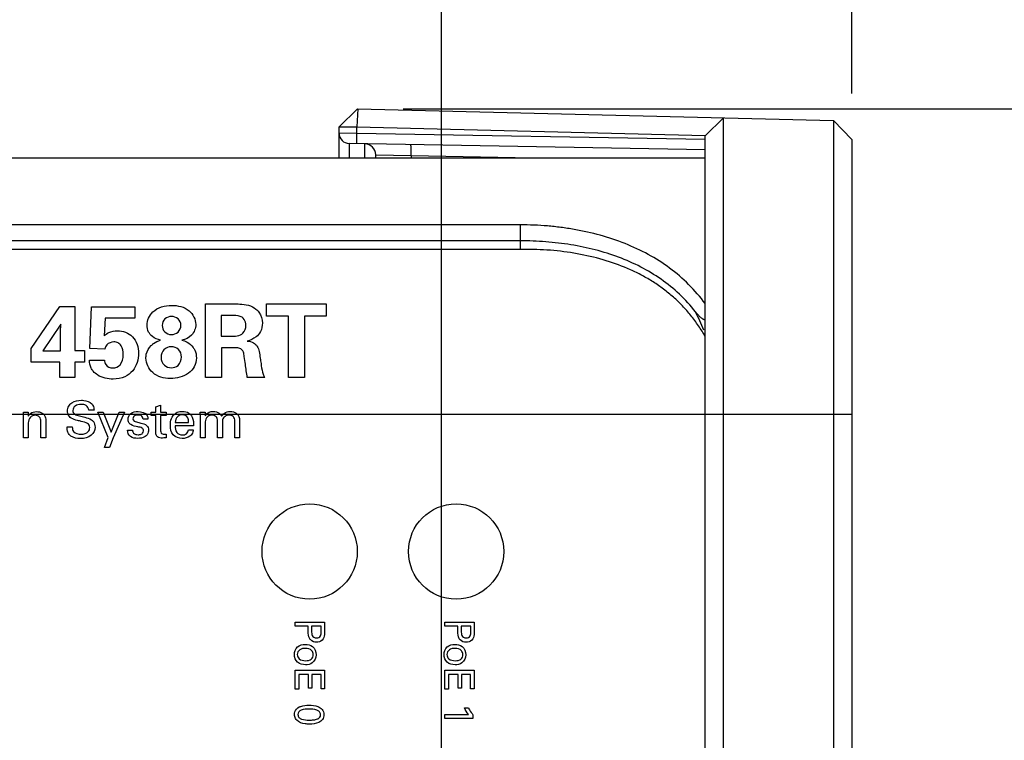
# Model space of a CAD drawing. Header units: inches. Extents: x 0 to 34, y 0 to 22.
# Tile 56 of 65: x 19.3 to 20.7, y 16.4 to 17.4. Entities that reach past the tile are written whole.
import ezdxf

# ---------------------------------------------------------------- set-up
doc = ezdxf.new("R2010")
doc.units = ezdxf.units.IN
doc.header["$LTSCALE"] = 1.87
doc.header["$MEASUREMENT"] = 0
doc.layers.get('0').update_dxf_attribs({"linetype": 'CONTINUOUS'})
doc.layers.add('02___PRT_ALL_AXES', color=7, linetype='CONTINUOUS')
doc.layers.add('DIMENSIONS', color=7, linetype='CONTINUOUS')
doc.styles.get("Standard").update_dxf_attribs({"font": 'txt', "width": 0.8})
doc.dimstyles.new('DIMSTYLE_1', dxfattribs={"dimtxt": 0.125, "dimasz": 0.18, "dimexe": 0.125, "dimexo": 0.0625, "dimgap": 0.0625, "dimtad": 0, "dimtih": 1, "dimtoh": 1, "dimdec": 3, "dimzin": 4, "dimdsep": 46, "dimtxsty": 'STANDARD', "dimblk": '_FILLED', "dimblk1": '_FILLED', "dimblk2": '_FILLED', "dimcen": 0.09, "dimadec": 0, "dimazin": 0, "dimtp": 0.001, "dimtm": 0.001, "dimtfac": 1, "dimtdec": 3, "dimtofl": 0, "dimtmove": 0, "dimatfit": 3, "dimldrblk": '_FILLED', "dimfxl": 1, "dimtolj": 1, "dimtzin": 4, "dimarcsym": 0})

# ---------------------------------------------------------------- blocks, each defined once
blk = doc.blocks.new('_FILLED')
at = {"color": 0, "linetype": 'BYBLOCK'}
blk.add_solid([(0, 0), (-1, 0.1736), (-1, -0.1736)], dxfattribs=at)
blk = doc.blocks.new('*D12')
at = {"layer": 'DIMENSIONS', "color": 2, "linetype": 'CONTINUOUS'}
for p, q in [((19.8343, 17.2541), (21.3218, 17.2541)), ((21.1968, 17.2541), (21.1968, 16.7271)), ((21.1968, 15.9501), (21.1968, 16.4771)), ((20.1791, 15.9501), (21.3218, 15.9501))]:
    blk.add_line(p, q, dxfattribs=at)
at = {"layer": 'DIMENSIONS', "color": 2, "linetype": 'CONTINUOUS', "xscale": 0.18, "yscale": 0.18, "zscale": 0.18}
for p, rotation in [((21.1968, 17.2541), 90), ((21.1968, 15.9501), 270)]:
    blk.add_blockref('_FILLED', p, dxfattribs=dict(at, rotation=rotation))
at = {"layer": 'DIMENSIONS', "color": 2, "linetype": 'CONTINUOUS', "insert": (21.1968, 16.6646), "char_height": 0.125, "width": 1.325, "attachment_point": 2, "line_spacing_factor": 0.9}
blk.add_mtext('1.304{\\Ftxt.shx;\\W1.000000;\\H0.125000; }[33.12]', dxfattribs=at)
blk = doc.blocks.new('*D26')
at = {"layer": 'DIMENSIONS', "color": 2, "linetype": 'CONTINUOUS'}
for p, q in [((18.8504, 16.3661), (18.8504, 18.8126)), ((19.8866, 16.3586), (19.8866, 18.8126)), ((18.8504, 18.6876), (18.4843, 18.6876)), ((19.8866, 18.6876), (20.2466, 18.6876))]:
    blk.add_line(p, q, dxfattribs=at)
at = {"layer": 'DIMENSIONS', "color": 2, "linetype": 'CONTINUOUS', "xscale": 0.18, "yscale": 0.18, "zscale": 0.18}
blk.add_blockref('_FILLED', (18.8504, 18.6876), dxfattribs=at)
at = {"layer": 'DIMENSIONS', "color": 2, "linetype": 'CONTINUOUS', "xscale": 0.18, "yscale": 0.18, "zscale": 0.18, "rotation": 180}
blk.add_blockref('_FILLED', (19.8866, 18.6876), dxfattribs=at)
at = {"layer": 'DIMENSIONS', "color": 2, "linetype": 'CONTINUOUS', "insert": (18.4218, 18.7501), "char_height": 0.125, "width": 1.325, "attachment_point": 3, "line_spacing_factor": 0.9}
blk.add_mtext('1.036{\\Ftxt.shx;\\W1.000000;\\H0.125000; }[26.32]', dxfattribs=at)
blk = doc.blocks.new('*D27')
at = {"layer": 'DIMENSIONS', "color": 2, "linetype": 'CONTINUOUS'}
for p, q in [((19.8866, 16.3586), (19.8866, 18.0626)), ((20.4468, 17.2751), (20.4468, 18.0626)), ((19.8866, 17.9376), (19.5266, 17.9376)), ((20.4468, 17.9376), (20.8313, 17.9376))]:
    blk.add_line(p, q, dxfattribs=at)
at = {"layer": 'DIMENSIONS', "color": 2, "linetype": 'CONTINUOUS', "xscale": 0.18, "yscale": 0.18, "zscale": 0.18}
blk.add_blockref('_FILLED', (19.8866, 17.9376), dxfattribs=at)
at = {"layer": 'DIMENSIONS', "color": 2, "linetype": 'CONTINUOUS', "xscale": 0.18, "yscale": 0.18, "zscale": 0.18, "rotation": 180}
blk.add_blockref('_FILLED', (20.4468, 17.9376), dxfattribs=at)
at = {"layer": 'DIMENSIONS', "color": 2, "linetype": 'CONTINUOUS', "insert": (20.8938, 18.0001), "char_height": 0.125, "width": 1.225, "attachment_point": 1, "line_spacing_factor": 0.9}
blk.add_mtext('.560{\\Ftxt.shx;\\W1.000000;\\H0.125000; }[14.23]', dxfattribs=at)

msp = doc.modelspace()

# ---------------------------------------------------------------- linework, layer by layer
at = {"color": 7, "linetype": 'CONTINUOUS'}
for p, q in [((19.7718, 17.2541), (19.7468, 17.2297)), ((19.7723, 17.2541), (19.7709, 17.2297)), ((19.7718, 17.2541), (20.4218, 17.2382)), ((20.2468, 17.2175), (20.2718, 17.2419)), ((20.2718, 12.1333), (20.2718, 17.2419)), ((20.4218, 17.2382), (20.4218, 12.137)), ((20.4468, 17.2126), (20.4218, 17.2382)), ((19.7468, 17.1876), (19.7468, 17.2297)), ((19.7468, 17.2297), (19.7709, 17.2297)), ((19.7709, 17.2208), (19.7468, 17.221)), ((19.7709, 17.2208), (19.7709, 17.2297)), ((19.7709, 17.2297), (20.2468, 17.2181)), ((20.2468, 17.2125), (19.7709, 17.2208)), ((20.2468, 12.1577), (20.2468, 17.2175)), ((20.4468, 17.2126), (20.4468, 12.1626)), ((19.7605, 17.207), (19.7605, 17.1876)), ((20.2465, 17.1985), (19.7605, 17.207)), ((19.782, 17.1876), (19.782, 17.2066)), ((18.2468, 17.1876), (20.2468, 17.1876)), ((19.7968, 17.1876), (19.7968, 17.1916)), ((19.7968, 17.1916), (19.845, 17.1905)), ((19.845, 17.1905), (19.845, 17.1876)), ((19.845, 17.1905), (20.0107, 17.1876)), ((19.9943, 17.0959), (18.4993, 17.0959)), ((19.9943, 17.0625), (19.9943, 17.0959)), ((19.9943, 17.0743), (18.4993, 17.0743)), ((20.0028, 17.0625), (18.4908, 17.0625)), ((18.0468, 16.8376), (20.4468, 16.8376))]:
    msp.add_line(p, q, dxfattribs=at)
at = {"color": 40, "linetype": 'CONTINUOUS'}
for p, q in [((19.3265, 16.9274), (19.3654, 16.9845)), ((19.3654, 16.9845), (19.3861, 16.9845)), ((19.3861, 16.9845), (19.386, 16.9247)), ((19.4067, 16.927), (19.4089, 16.9843)), ((19.4089, 16.9843), (19.4677, 16.9843)), ((19.4677, 16.9843), (19.4677, 16.9685)), ((19.5644, 16.8876), (19.5644, 16.988)), ((19.5644, 16.988), (19.6029, 16.988)), ((19.6478, 16.9713), (19.6478, 16.988)), ((19.6478, 16.988), (19.7293, 16.988)), ((19.7293, 16.988), (19.7293, 16.9713)), ((19.4272, 16.9685), (19.426, 16.9445)), ((19.4677, 16.9685), (19.4272, 16.9685)), ((19.5856, 16.9721), (19.5856, 16.9441)), ((19.6001, 16.9721), (19.5856, 16.9721)), ((19.6777, 16.9713), (19.6478, 16.9713)), ((19.6777, 16.8876), (19.6777, 16.9713)), ((19.6994, 16.9713), (19.6994, 16.8876)), ((19.7293, 16.9713), (19.6994, 16.9713)), ((19.3668, 16.9605), (19.3421, 16.9242)), ((19.3665, 16.9498), (19.3668, 16.9605)), ((19.3665, 16.9242), (19.3665, 16.9498)), ((19.5856, 16.9441), (19.603, 16.9441)), ((19.3265, 16.9087), (19.3265, 16.9274)), ((19.4268, 16.9265), (19.4067, 16.927)), ((19.5863, 16.9281), (19.5863, 16.8876)), ((19.6052, 16.9281), (19.5863, 16.9281)), ((19.3421, 16.9242), (19.3665, 16.9242)), ((19.386, 16.9247), (19.3992, 16.9247)), ((19.3992, 16.9247), (19.3992, 16.9087)), ((19.4058, 16.9115), (19.4264, 16.9115)), ((19.3654, 16.9087), (19.3265, 16.9087)), ((19.3654, 16.8876), (19.3654, 16.9087)), ((19.386, 16.9087), (19.386, 16.8876)), ((19.3992, 16.9087), (19.386, 16.9087)), ((19.386, 16.8876), (19.3654, 16.8876)), ((19.5863, 16.8876), (19.5644, 16.8876)), ((19.6453, 16.8876), (19.6215, 16.8876)), ((19.6994, 16.8876), (19.6777, 16.8876)), ((19.4966, 16.8478), (19.5031, 16.8499)), ((19.4966, 16.8405), (19.4966, 16.8478)), ((19.5031, 16.8499), (19.5031, 16.8405)), ((19.3159, 16.8363), (19.3159, 16.8404)), ((19.3159, 16.8404), (19.3224, 16.8404)), ((19.3159, 16.8055), (19.3159, 16.8363)), ((19.3224, 16.8404), (19.3225, 16.8347)), ((19.4122, 16.8432), (19.405, 16.8432)), ((19.4317, 16.8056), (19.4172, 16.8404)), ((19.4172, 16.8404), (19.4245, 16.8404)), ((19.4245, 16.8404), (19.4354, 16.8128)), ((19.4354, 16.8128), (19.4466, 16.8404)), ((19.4536, 16.8404), (19.4382, 16.8053)), ((19.4466, 16.8404), (19.4536, 16.8404)), ((19.4904, 16.8357), (19.4904, 16.8405)), ((19.4904, 16.8405), (19.4966, 16.8405)), ((19.4966, 16.8357), (19.4904, 16.8357)), ((19.4966, 16.8124), (19.4966, 16.8357)), ((19.5031, 16.8405), (19.5109, 16.8405)), ((19.5031, 16.8357), (19.5031, 16.8148)), ((19.5109, 16.8357), (19.5031, 16.8357)), ((19.5109, 16.8405), (19.5109, 16.8357)), ((19.5575, 16.8357), (19.5573, 16.8404)), ((19.5573, 16.8404), (19.564, 16.8404)), ((19.5575, 16.8055), (19.5575, 16.8357)), ((19.564, 16.8404), (19.564, 16.8353)), ((19.3225, 16.8256), (19.3225, 16.8055)), ((19.3396, 16.8055), (19.3396, 16.8277)), ((19.3463, 16.8292), (19.3463, 16.8055)), ((19.3753, 16.8201), (19.3825, 16.8201)), ((19.4857, 16.8307), (19.4791, 16.8307)), ((19.548, 16.8217), (19.5229, 16.8217)), ((19.5232, 16.8263), (19.5413, 16.8263)), ((19.5641, 16.8253), (19.5641, 16.8055)), ((19.5809, 16.8055), (19.5809, 16.8286)), ((19.5875, 16.825), (19.5875, 16.8055)), ((19.6043, 16.8055), (19.6043, 16.8279)), ((19.6109, 16.8289), (19.6109, 16.8055)), ((19.3225, 16.8055), (19.3159, 16.8055)), ((19.3463, 16.8055), (19.3396, 16.8055)), ((19.4264, 16.7923), (19.4317, 16.8056)), ((19.4382, 16.8053), (19.4331, 16.7923)), ((19.4579, 16.8158), (19.4648, 16.8158)), ((19.5078, 16.8101), (19.5109, 16.8105)), ((19.5109, 16.8105), (19.5109, 16.8054)), ((19.5411, 16.8164), (19.5476, 16.8164)), ((19.5641, 16.8055), (19.5575, 16.8055)), ((19.5875, 16.8055), (19.5809, 16.8055)), ((19.6109, 16.8055), (19.6043, 16.8055)), ((19.4331, 16.7923), (19.4264, 16.7923)), ((19.6868, 16.548), (19.6868, 16.5535)), ((19.6868, 16.5535), (19.7269, 16.5535)), ((19.7269, 16.5535), (19.7269, 16.5401)), ((19.8911, 16.548), (19.8911, 16.5535)), ((19.8911, 16.5535), (19.9312, 16.5535)), ((19.9312, 16.5535), (19.9312, 16.5401)), ((19.7046, 16.548), (19.6868, 16.548)), ((19.7046, 16.5415), (19.7046, 16.548)), ((19.7093, 16.548), (19.7093, 16.5414)), ((19.7224, 16.548), (19.7093, 16.548)), ((19.7224, 16.5402), (19.7224, 16.548)), ((19.9089, 16.548), (19.8911, 16.548)), ((19.9089, 16.5415), (19.9089, 16.548)), ((19.9136, 16.548), (19.9136, 16.5414)), ((19.9267, 16.548), (19.9136, 16.548)), ((19.9267, 16.5402), (19.9267, 16.548)), ((19.6868, 16.4624), (19.6868, 16.488)), ((19.6868, 16.488), (19.7269, 16.488)), ((19.6917, 16.4824), (19.6917, 16.4624)), ((19.705, 16.4824), (19.6917, 16.4824)), ((19.705, 16.4638), (19.705, 16.4824)), ((19.7096, 16.4824), (19.7096, 16.4638)), ((19.7221, 16.4824), (19.7096, 16.4824)), ((19.7221, 16.4628), (19.7221, 16.4824)), ((19.7269, 16.488), (19.7269, 16.4628)), ((19.8911, 16.4624), (19.8911, 16.488)), ((19.8911, 16.488), (19.9312, 16.488)), ((19.896, 16.4824), (19.896, 16.4624)), ((19.9093, 16.4824), (19.896, 16.4824)), ((19.9093, 16.4638), (19.9093, 16.4824)), ((19.9139, 16.4824), (19.9139, 16.4638)), ((19.9264, 16.4824), (19.9139, 16.4824)), ((19.9264, 16.4628), (19.9264, 16.4824)), ((19.9312, 16.488), (19.9312, 16.4628)), ((19.6917, 16.4624), (19.6868, 16.4624)), ((19.7096, 16.4638), (19.705, 16.4638)), ((19.7269, 16.4628), (19.7221, 16.4628)), ((19.896, 16.4624), (19.8911, 16.4624)), ((19.9139, 16.4638), (19.9093, 16.4638)), ((19.9312, 16.4628), (19.9264, 16.4628)), ((19.8911, 16.4224), (19.8911, 16.4278)), ((19.8911, 16.4278), (19.9234, 16.4278)), ((19.9179, 16.4367), (19.9234, 16.4367)), ((19.9295, 16.4224), (19.8911, 16.4224)), ((19.9295, 16.4274), (19.9295, 16.4224))]:
    msp.add_line(p, q, dxfattribs=at)
at = {"color": 7, "linetype": 'CONTINUOUS'}
for centre, radius, start, end in [((19.7608, 17.221), 0.014, 180, 269), ((19.7818, 17.1916), 0.015, 0.0002, 89.0137), ((19.7482, 16.743), 0.5388, 22.8746, 25.7813)]:
    msp.add_arc(centre, radius, start, end, dxfattribs=at)
for points, knots in [([(19.7711, 17.2068), (19.7711, 17.2068), (19.7711, 17.2068), (19.7711, 17.2069), (19.771, 17.2071), (19.771, 17.2074), (19.771, 17.2079), (19.7709, 17.2085), (19.7709, 17.2092), (19.7709, 17.21), (19.7708, 17.2113), (19.7708, 17.2131), (19.7708, 17.2155), (19.7708, 17.2181), (19.7709, 17.2199), (19.7709, 17.2208)], [0, 0, 0, 0, 0.00209, 0.006123, 0.020996, 0.045051, 0.078109, 0.119938, 0.170271, 0.228626, 0.29438, 0.445583, 0.618685, 0.80638, 1, 1, 1, 1]), ([(19.845, 17.1905), (19.845, 17.1915), (19.8451, 17.1934), (19.8451, 17.1962), (19.8451, 17.1987), (19.8451, 17.2007), (19.845, 17.2021), (19.845, 17.2029), (19.845, 17.2037), (19.8449, 17.2043), (19.8449, 17.2048), (19.8449, 17.2052), (19.8448, 17.2054), (19.8448, 17.2055), (19.8448, 17.2055), (19.8448, 17.2055)], [0, 0, 0, 0, 0.19362, 0.381315, 0.554417, 0.70562, 0.771374, 0.829729, 0.880062, 0.921891, 0.954949, 0.979004, 0.993877, 0.99791, 1, 1, 1, 1]), ([(20.2467, 16.9885), (20.2398, 16.9977), (20.2247, 17.0152), (20.1985, 17.0376), (20.1691, 17.0563), (20.1373, 17.0711), (20.1033, 17.0824), (20.0739, 17.0889), (20.0497, 17.0926), (20.0252, 17.0952), (20.0066, 17.096), (19.9943, 17.0959)], [0, 0, 0, 0, 0.121405, 0.242138, 0.363531, 0.486655, 0.612066, 0.739755, 0.804373, 0.869402, 1, 1, 1, 1]), ([(20.2334, 16.9773), (20.2267, 16.9859), (20.2121, 17.0019), (20.1868, 17.0223), (20.1588, 17.0391), (20.1285, 17.0524), (20.0965, 17.0624), (20.0632, 17.0693), (20.0289, 17.0733), (20.0058, 17.0742), (19.9943, 17.0743)], [0, 0, 0, 0, 0.121581, 0.24263, 0.364312, 0.487652, 0.613125, 0.740651, 0.869874, 1, 1, 1, 1]), ([(20.2468, 16.9432), (20.2439, 16.9484), (20.2377, 16.9583), (20.2273, 16.9724), (20.2158, 16.9855), (20.2034, 16.9975), (20.1899, 17.0084), (20.1756, 17.0183), (20.1606, 17.0271), (20.1395, 17.0374), (20.1115, 17.0478), (20.0762, 17.0563), (20.0398, 17.0614), (20.0151, 17.0625), (20.0028, 17.0625)], [0, 0, 0, 0, 0.06189, 0.123201, 0.18409, 0.244738, 0.305348, 0.36611, 0.427197, 0.488742, 0.613476, 0.740612, 0.869748, 1, 1, 1, 1]), ([(20.2334, 16.9773), (20.2343, 16.9762), (20.2363, 16.9738), (20.2393, 16.9706), (20.2419, 16.9684), (20.2438, 16.9673), (20.245, 16.9666), (20.2461, 16.9663), (20.2468, 16.9662)], [0, 0, 0, 0, 0.257301, 0.511361, 0.759481, 0.820651, 0.881467, 1, 1, 1, 1])]:
    msp.add_open_spline(points, degree=3, knots=knots, dxfattribs=at)
at = {"color": 40, "linetype": 'CONTINUOUS'}
for points, knots in [([(19.4846, 16.9591), (19.4846, 16.9656), (19.492, 16.9817), (19.509, 16.9861), (19.5181, 16.9861)], [0, 0, 0, 0, 0.419137, 1, 1, 1, 1]), ([(19.5181, 16.9861), (19.5264, 16.9861), (19.5429, 16.9826), (19.5511, 16.9669), (19.5511, 16.9599)], [0, 0, 0, 0, 0.543647, 1, 1, 1, 1]), ([(19.6029, 16.988), (19.6056, 16.988), (19.616, 16.9881), (19.6275, 16.9862), (19.6333, 16.9811)], [0, 0, 0, 0, 0.264321, 1, 1, 1, 1]), ([(19.6333, 16.9811), (19.6348, 16.9799), (19.6397, 16.9745), (19.6421, 16.9671), (19.6421, 16.9619)], [0, 0, 0, 0, 0.274979, 1, 1, 1, 1]), ([(19.518, 16.9709), (19.5148, 16.9709), (19.508, 16.9687), (19.5053, 16.962), (19.5053, 16.9588)], [0, 0, 0, 0, 0.499045, 1, 1, 1, 1]), ([(19.5309, 16.9588), (19.5309, 16.9621), (19.528, 16.9689), (19.5211, 16.9709), (19.518, 16.9709)], [0, 0, 0, 0, 0.511237, 1, 1, 1, 1]), ([(19.6143, 16.9698), (19.6134, 16.9703), (19.609, 16.9725), (19.6039, 16.9721), (19.6001, 16.9721)], [0, 0, 0, 0, 0.205625, 1, 1, 1, 1]), ([(19.6195, 16.9585), (19.6195, 16.96), (19.6191, 16.9643), (19.6166, 16.9683), (19.6143, 16.9698)], [0, 0, 0, 0, 0.351108, 1, 1, 1, 1]), ([(19.5029, 16.9384), (19.4991, 16.9396), (19.4926, 16.9422), (19.4858, 16.9498), (19.4846, 16.9559), (19.4846, 16.9591)], [0, 0, 0, 0, 0.410307, 0.677655, 1, 1, 1, 1]), ([(19.5053, 16.9588), (19.5053, 16.9557), (19.5077, 16.9488), (19.5145, 16.9463), (19.5178, 16.9463)], [0, 0, 0, 0, 0.48915, 1, 1, 1, 1]), ([(19.5178, 16.9463), (19.5211, 16.9463), (19.5281, 16.9485), (19.5309, 16.9555), (19.5309, 16.9588)], [0, 0, 0, 0, 0.495763, 1, 1, 1, 1]), ([(19.5511, 16.9599), (19.5511, 16.9547), (19.5468, 16.9442), (19.5369, 16.9394), (19.532, 16.9387)], [0, 0, 0, 0, 0.510931, 1, 1, 1, 1]), ([(19.614, 16.9469), (19.6145, 16.9473), (19.6179, 16.9501), (19.6195, 16.9548), (19.6195, 16.9585)], [0, 0, 0, 0, 0.151968, 1, 1, 1, 1]), ([(19.6421, 16.9619), (19.6421, 16.9579), (19.6407, 16.9506), (19.6328, 16.9415), (19.6254, 16.9385), (19.6211, 16.9373)], [0, 0, 0, 0, 0.339216, 0.610125, 1, 1, 1, 1]), ([(19.426, 16.9445), (19.4279, 16.9462), (19.4333, 16.9504), (19.4402, 16.9514), (19.4443, 16.9514)], [0, 0, 0, 0, 0.385935, 1, 1, 1, 1]), ([(19.4443, 16.9514), (19.4516, 16.9514), (19.4679, 16.9454), (19.473, 16.9287), (19.473, 16.9206)], [0, 0, 0, 0, 0.472865, 1, 1, 1, 1]), ([(19.4902, 16.9312), (19.4912, 16.9322), (19.495, 16.9354), (19.4997, 16.9373), (19.5029, 16.9384)], [0, 0, 0, 0, 0.305879, 1, 1, 1, 1]), ([(19.532, 16.9387), (19.5345, 16.938), (19.5405, 16.9361), (19.5454, 16.9317), (19.5476, 16.9287)], [0, 0, 0, 0, 0.414717, 1, 1, 1, 1]), ([(19.603, 16.9441), (19.6038, 16.9441), (19.6075, 16.9441), (19.6116, 16.945), (19.614, 16.9469)], [0, 0, 0, 0, 0.200339, 1, 1, 1, 1]), ([(19.4392, 16.9362), (19.4358, 16.9362), (19.4297, 16.9338), (19.4275, 16.9285), (19.4268, 16.9265)], [0, 0, 0, 0, 0.614969, 1, 1, 1, 1]), ([(19.4521, 16.9188), (19.4521, 16.923), (19.4512, 16.9295), (19.4452, 16.9354), (19.4412, 16.9362), (19.4392, 16.9362)], [0, 0, 0, 0, 0.51866, 0.746918, 1, 1, 1, 1]), ([(19.4831, 16.9142), (19.4831, 16.916), (19.4836, 16.9222), (19.4869, 16.9281), (19.4902, 16.9312)], [0, 0, 0, 0, 0.281985, 1, 1, 1, 1]), ([(19.5177, 16.9296), (19.5141, 16.9296), (19.5064, 16.9267), (19.5038, 16.919), (19.5038, 16.9154)], [0, 0, 0, 0, 0.496093, 1, 1, 1, 1]), ([(19.5316, 16.9156), (19.5316, 16.9193), (19.5288, 16.927), (19.5212, 16.9296), (19.5177, 16.9296)], [0, 0, 0, 0, 0.516322, 1, 1, 1, 1]), ([(19.5476, 16.9287), (19.5484, 16.9275), (19.551, 16.9232), (19.552, 16.9179), (19.552, 16.9142)], [0, 0, 0, 0, 0.272258, 1, 1, 1, 1]), ([(19.6161, 16.9224), (19.6153, 16.9246), (19.6118, 16.9282), (19.6073, 16.9281), (19.6052, 16.9281)], [0, 0, 0, 0, 0.531705, 1, 1, 1, 1]), ([(19.6211, 16.9373), (19.6241, 16.937), (19.6297, 16.936), (19.6358, 16.9303), (19.638, 16.9226), (19.6387, 16.9172), (19.6391, 16.9142)], [0, 0, 0, 0, 0.283115, 0.49662, 0.724114, 1, 1, 1, 1]), ([(19.4112, 16.8961), (19.4101, 16.8974), (19.407, 16.902), (19.406, 16.9077), (19.4058, 16.9115)], [0, 0, 0, 0, 0.315297, 1, 1, 1, 1]), ([(19.4264, 16.9115), (19.4263, 16.9093), (19.4282, 16.9034), (19.4343, 16.9006), (19.4378, 16.9006)], [0, 0, 0, 0, 0.385471, 1, 1, 1, 1]), ([(19.4378, 16.9006), (19.4414, 16.9006), (19.4504, 16.9044), (19.4521, 16.914), (19.4521, 16.9188)], [0, 0, 0, 0, 0.427524, 1, 1, 1, 1]), ([(19.473, 16.9206), (19.473, 16.9123), (19.469, 16.8986), (19.4539, 16.8872), (19.4438, 16.8855), (19.4384, 16.8855)], [0, 0, 0, 0, 0.457421, 0.703976, 1, 1, 1, 1]), ([(19.5164, 16.8861), (19.5079, 16.8861), (19.491, 16.8906), (19.4831, 16.9069), (19.4831, 16.9142)], [0, 0, 0, 0, 0.53678, 1, 1, 1, 1]), ([(19.5038, 16.9154), (19.5038, 16.9114), (19.5067, 16.9035), (19.5144, 16.9009), (19.5178, 16.9009)], [0, 0, 0, 0, 0.53784, 1, 1, 1, 1]), ([(19.552, 16.9142), (19.552, 16.9102), (19.5501, 16.902), (19.5385, 16.8893), (19.5251, 16.8861), (19.5164, 16.8861)], [0, 0, 0, 0, 0.244646, 0.480023, 1, 1, 1, 1]), ([(19.5178, 16.9009), (19.521, 16.9009), (19.5288, 16.9035), (19.5316, 16.9115), (19.5316, 16.9156)], [0, 0, 0, 0, 0.438786, 1, 1, 1, 1]), ([(19.6215, 16.8876), (19.6204, 16.8936), (19.6194, 16.9032), (19.6175, 16.9147), (19.6168, 16.9204), (19.6161, 16.9224)], [0, 0, 0, 0, 0.516752, 0.817569, 1, 1, 1, 1]), ([(19.6391, 16.9142), (19.6395, 16.9117), (19.6404, 16.9052), (19.6412, 16.8987), (19.6422, 16.8948)], [0, 0, 0, 0, 0.390901, 1, 1, 1, 1]), ([(19.4384, 16.8855), (19.431, 16.8855), (19.4204, 16.8875), (19.4129, 16.8941), (19.4112, 16.8961)], [0, 0, 0, 0, 0.747041, 1, 1, 1, 1]), ([(19.6422, 16.8948), (19.6424, 16.8939), (19.6431, 16.8913), (19.6443, 16.889), (19.6453, 16.8876)], [0, 0, 0, 0, 0.36558, 1, 1, 1, 1]), ([(19.376, 16.842), (19.376, 16.8442), (19.377, 16.8488), (19.3835, 16.8552), (19.3906, 16.8566), (19.3951, 16.8566)], [0, 0, 0, 0, 0.25517, 0.491613, 1, 1, 1, 1]), ([(19.3944, 16.8508), (19.3916, 16.8508), (19.3861, 16.8501), (19.3833, 16.8449), (19.3833, 16.8427)], [0, 0, 0, 0, 0.560306, 1, 1, 1, 1]), ([(19.405, 16.8432), (19.4049, 16.8455), (19.402, 16.8505), (19.3968, 16.8508), (19.3944, 16.8508)], [0, 0, 0, 0, 0.498699, 1, 1, 1, 1]), ([(19.3951, 16.8566), (19.3961, 16.8566), (19.4011, 16.8564), (19.4065, 16.8547), (19.4092, 16.8517)], [0, 0, 0, 0, 0.201938, 1, 1, 1, 1]), ([(19.4092, 16.8517), (19.4098, 16.851), (19.4116, 16.8485), (19.4121, 16.8453), (19.4122, 16.8432)], [0, 0, 0, 0, 0.308778, 1, 1, 1, 1]), ([(19.3225, 16.8347), (19.3232, 16.8361), (19.3259, 16.8399), (19.3308, 16.8411), (19.3337, 16.8411)], [0, 0, 0, 0, 0.351883, 1, 1, 1, 1]), ([(19.3316, 16.836), (19.3293, 16.836), (19.3239, 16.8339), (19.3225, 16.8283), (19.3225, 16.8256)], [0, 0, 0, 0, 0.450666, 1, 1, 1, 1]), ([(19.3337, 16.8411), (19.3363, 16.8411), (19.3407, 16.8401), (19.3456, 16.8354), (19.3463, 16.8314), (19.3463, 16.8292)], [0, 0, 0, 0, 0.399214, 0.661775, 1, 1, 1, 1]), ([(19.3812, 16.8321), (19.3802, 16.8327), (19.3773, 16.8352), (19.376, 16.8393), (19.376, 16.842)], [0, 0, 0, 0, 0.295931, 1, 1, 1, 1]), ([(19.3948, 16.8277), (19.3931, 16.8281), (19.3885, 16.8292), (19.3837, 16.8304), (19.3812, 16.8321)], [0, 0, 0, 0, 0.358552, 1, 1, 1, 1]), ([(19.3833, 16.8427), (19.3833, 16.8409), (19.3855, 16.8365), (19.39, 16.8358), (19.3924, 16.8352)], [0, 0, 0, 0, 0.422179, 1, 1, 1, 1]), ([(19.3924, 16.8352), (19.3948, 16.8346), (19.4002, 16.8332), (19.4059, 16.8317), (19.4086, 16.8299)], [0, 0, 0, 0, 0.433574, 1, 1, 1, 1]), ([(19.4586, 16.8306), (19.4586, 16.8335), (19.462, 16.84), (19.4688, 16.8412), (19.4723, 16.8412)], [0, 0, 0, 0, 0.45529, 1, 1, 1, 1]), ([(19.4723, 16.8364), (19.471, 16.8364), (19.4678, 16.8363), (19.4652, 16.8332), (19.4652, 16.8314)], [0, 0, 0, 0, 0.422648, 1, 1, 1, 1]), ([(19.4652, 16.8314), (19.4652, 16.8302), (19.4667, 16.8278), (19.4691, 16.8272), (19.4702, 16.827)], [0, 0, 0, 0, 0.523436, 1, 1, 1, 1]), ([(19.4791, 16.8307), (19.4791, 16.8325), (19.4774, 16.8363), (19.4738, 16.8364), (19.4723, 16.8364)], [0, 0, 0, 0, 0.549722, 1, 1, 1, 1]), ([(19.5164, 16.8223), (19.5164, 16.8254), (19.5168, 16.8318), (19.5209, 16.837), (19.5233, 16.8387)], [0, 0, 0, 0, 0.513708, 1, 1, 1, 1]), ([(19.5327, 16.8366), (19.5305, 16.8366), (19.525, 16.8349), (19.5232, 16.8292), (19.5232, 16.8263)], [0, 0, 0, 0, 0.435804, 1, 1, 1, 1]), ([(19.5233, 16.8387), (19.5241, 16.8393), (19.5271, 16.8408), (19.5305, 16.8413), (19.5328, 16.8413)], [0, 0, 0, 0, 0.297059, 1, 1, 1, 1]), ([(19.5413, 16.8263), (19.5414, 16.8285), (19.541, 16.8339), (19.5355, 16.8366), (19.5327, 16.8366)], [0, 0, 0, 0, 0.439112, 1, 1, 1, 1]), ([(19.5328, 16.8413), (19.5359, 16.8413), (19.5417, 16.8403), (19.548, 16.8324), (19.5481, 16.8257), (19.548, 16.8217)], [0, 0, 0, 0, 0.32729, 0.575244, 1, 1, 1, 1]), ([(19.564, 16.8353), (19.5653, 16.8375), (19.5687, 16.8407), (19.5732, 16.8413), (19.575, 16.8413)], [0, 0, 0, 0, 0.580851, 1, 1, 1, 1]), ([(19.5733, 16.8362), (19.5723, 16.8362), (19.5693, 16.8358), (19.5668, 16.8339), (19.5656, 16.8324)], [0, 0, 0, 0, 0.342143, 1, 1, 1, 1]), ([(19.5809, 16.8286), (19.5809, 16.8305), (19.5797, 16.8348), (19.5753, 16.8362), (19.5733, 16.8362)], [0, 0, 0, 0, 0.482911, 1, 1, 1, 1]), ([(19.575, 16.8413), (19.5778, 16.8413), (19.5828, 16.8403), (19.5856, 16.8363), (19.5864, 16.8347)], [0, 0, 0, 0, 0.612162, 1, 1, 1, 1]), ([(19.5864, 16.8347), (19.5873, 16.8362), (19.5903, 16.84), (19.5952, 16.8413), (19.5982, 16.8413)], [0, 0, 0, 0, 0.376941, 1, 1, 1, 1]), ([(19.589, 16.8325), (19.5878, 16.8308), (19.5875, 16.8281), (19.5875, 16.8255), (19.5875, 16.825)], [0, 0, 0, 0, 0.802822, 1, 1, 1, 1]), ([(19.5965, 16.8362), (19.5955, 16.8362), (19.5927, 16.8358), (19.5901, 16.834), (19.589, 16.8325)], [0, 0, 0, 0, 0.335183, 1, 1, 1, 1]), ([(19.6032, 16.8331), (19.6029, 16.8336), (19.6012, 16.8354), (19.5985, 16.8362), (19.5965, 16.8362)], [0, 0, 0, 0, 0.207089, 1, 1, 1, 1]), ([(19.5982, 16.8413), (19.601, 16.8413), (19.6081, 16.8399), (19.6109, 16.8326), (19.6109, 16.8289)], [0, 0, 0, 0, 0.43825, 1, 1, 1, 1]), ([(19.6043, 16.8279), (19.6043, 16.8285), (19.6043, 16.8303), (19.6038, 16.8322), (19.6032, 16.8331)], [0, 0, 0, 0, 0.364912, 1, 1, 1, 1]), ([(19.3782, 16.81), (19.3775, 16.8109), (19.3757, 16.814), (19.3753, 16.8177), (19.3753, 16.8201)], [0, 0, 0, 0, 0.303784, 1, 1, 1, 1]), ([(19.3825, 16.8201), (19.3826, 16.818), (19.3837, 16.8115), (19.3909, 16.8102), (19.3946, 16.8102)], [0, 0, 0, 0, 0.373155, 1, 1, 1, 1]), ([(19.4136, 16.8199), (19.4136, 16.8158), (19.4091, 16.8061), (19.3989, 16.8043), (19.3938, 16.8043)], [0, 0, 0, 0, 0.44333, 1, 1, 1, 1]), ([(19.3946, 16.8102), (19.3981, 16.8102), (19.4044, 16.8116), (19.4063, 16.8172), (19.4063, 16.8192)], [0, 0, 0, 0, 0.643414, 1, 1, 1, 1]), ([(19.4063, 16.8192), (19.4063, 16.8204), (19.4059, 16.8227), (19.4018, 16.8263), (19.3977, 16.8269), (19.3948, 16.8277)], [0, 0, 0, 0, 0.227354, 0.433931, 1, 1, 1, 1]), ([(19.4086, 16.8299), (19.4096, 16.8293), (19.4125, 16.8266), (19.4136, 16.8225), (19.4136, 16.8199)], [0, 0, 0, 0, 0.325467, 1, 1, 1, 1]), ([(19.472, 16.8202), (19.4688, 16.821), (19.464, 16.8217), (19.4592, 16.8261), (19.4586, 16.8291), (19.4586, 16.8306)], [0, 0, 0, 0, 0.53424, 0.752818, 1, 1, 1, 1]), ([(19.4702, 16.827), (19.4722, 16.8265), (19.4768, 16.8253), (19.4819, 16.8241), (19.484, 16.8222)], [0, 0, 0, 0, 0.416435, 1, 1, 1, 1]), ([(19.4797, 16.815), (19.4797, 16.8163), (19.4776, 16.8197), (19.474, 16.8198), (19.472, 16.8202)], [0, 0, 0, 0, 0.393118, 1, 1, 1, 1]), ([(19.5326, 16.8044), (19.5283, 16.8044), (19.5182, 16.8076), (19.5164, 16.8177), (19.5164, 16.8223)], [0, 0, 0, 0, 0.489888, 1, 1, 1, 1]), ([(19.5229, 16.8217), (19.5228, 16.8186), (19.5236, 16.812), (19.5301, 16.8092), (19.5329, 16.8092)], [0, 0, 0, 0, 0.521085, 1, 1, 1, 1]), ([(19.3938, 16.8043), (19.3926, 16.8043), (19.3871, 16.8045), (19.3809, 16.8065), (19.3782, 16.81)], [0, 0, 0, 0, 0.208285, 1, 1, 1, 1]), ([(19.4716, 16.8045), (19.4683, 16.8045), (19.4611, 16.8054), (19.4579, 16.8126), (19.4579, 16.8158)], [0, 0, 0, 0, 0.50214, 1, 1, 1, 1]), ([(19.4648, 16.8158), (19.4648, 16.8144), (19.466, 16.8104), (19.4703, 16.8095), (19.4725, 16.8095)], [0, 0, 0, 0, 0.399955, 1, 1, 1, 1]), ([(19.4725, 16.8095), (19.4731, 16.8095), (19.4753, 16.8096), (19.4776, 16.8105), (19.4786, 16.8117)], [0, 0, 0, 0, 0.287988, 1, 1, 1, 1]), ([(19.4866, 16.8157), (19.4866, 16.8148), (19.4862, 16.8113), (19.484, 16.8082), (19.4819, 16.8069)], [0, 0, 0, 0, 0.27503, 1, 1, 1, 1]), ([(19.5055, 16.805), (19.5032, 16.805), (19.498, 16.8052), (19.4966, 16.8103), (19.4966, 16.8124)], [0, 0, 0, 0, 0.52259, 1, 1, 1, 1]), ([(19.5031, 16.8148), (19.5031, 16.8138), (19.5032, 16.811), (19.5063, 16.8101), (19.5078, 16.8101)], [0, 0, 0, 0, 0.408385, 1, 1, 1, 1]), ([(19.5109, 16.8054), (19.5105, 16.8053), (19.5088, 16.8051), (19.5069, 16.805), (19.5055, 16.805)], [0, 0, 0, 0, 0.188679, 1, 1, 1, 1]), ([(19.5446, 16.8091), (19.5442, 16.8086), (19.541, 16.8055), (19.5363, 16.8044), (19.5326, 16.8044)], [0, 0, 0, 0, 0.162099, 1, 1, 1, 1]), ([(19.5329, 16.8092), (19.5348, 16.8092), (19.5391, 16.8102), (19.5409, 16.8144), (19.5411, 16.8164)], [0, 0, 0, 0, 0.484067, 1, 1, 1, 1]), ([(19.5476, 16.8164), (19.5476, 16.8159), (19.5473, 16.8133), (19.5461, 16.8107), (19.5446, 16.8091)], [0, 0, 0, 0, 0.189432, 1, 1, 1, 1]), ([(19.708, 16.5294), (19.7075, 16.5299), (19.7048, 16.5333), (19.7046, 16.538), (19.7046, 16.5415)], [0, 0, 0, 0, 0.177365, 1, 1, 1, 1]), ([(19.7093, 16.5414), (19.7093, 16.5393), (19.7093, 16.5361), (19.7123, 16.5325), (19.7148, 16.5321), (19.7161, 16.5321)], [0, 0, 0, 0, 0.463643, 0.699549, 1, 1, 1, 1]), ([(19.7161, 16.5321), (19.7182, 16.5321), (19.7225, 16.5343), (19.7224, 16.5385), (19.7224, 16.5402)], [0, 0, 0, 0, 0.545586, 1, 1, 1, 1]), ([(19.7269, 16.5401), (19.7269, 16.539), (19.7269, 16.5352), (19.7256, 16.531), (19.7236, 16.5292)], [0, 0, 0, 0, 0.293054, 1, 1, 1, 1]), ([(19.9123, 16.5294), (19.9118, 16.5299), (19.9091, 16.5333), (19.9089, 16.538), (19.9089, 16.5415)], [0, 0, 0, 0, 0.177365, 1, 1, 1, 1]), ([(19.9136, 16.5414), (19.9136, 16.5393), (19.9136, 16.5361), (19.9166, 16.5325), (19.9191, 16.5321), (19.9204, 16.5321)], [0, 0, 0, 0, 0.463643, 0.699549, 1, 1, 1, 1]), ([(19.9204, 16.5321), (19.9225, 16.5321), (19.9268, 16.5343), (19.9267, 16.5385), (19.9267, 16.5402)], [0, 0, 0, 0, 0.545586, 1, 1, 1, 1]), ([(19.9312, 16.5401), (19.9312, 16.539), (19.9312, 16.5352), (19.9299, 16.531), (19.9279, 16.5292)], [0, 0, 0, 0, 0.293054, 1, 1, 1, 1]), ([(19.6858, 16.5096), (19.6858, 16.5133), (19.6887, 16.5214), (19.6968, 16.5233), (19.7004, 16.5233)], [0, 0, 0, 0, 0.505888, 1, 1, 1, 1]), ([(19.7004, 16.5233), (19.7039, 16.5233), (19.7122, 16.5217), (19.7154, 16.5132), (19.7154, 16.5092)], [0, 0, 0, 0, 0.462511, 1, 1, 1, 1]), ([(19.8901, 16.5096), (19.8901, 16.5133), (19.893, 16.5214), (19.901, 16.5233), (19.9047, 16.5233)], [0, 0, 0, 0, 0.505879, 1, 1, 1, 1]), ([(19.9047, 16.5233), (19.9082, 16.5233), (19.9165, 16.5217), (19.9197, 16.5132), (19.9197, 16.5092)], [0, 0, 0, 0, 0.462511, 1, 1, 1, 1]), ([(19.7008, 16.4955), (19.6971, 16.4955), (19.6888, 16.4975), (19.6858, 16.5058), (19.6858, 16.5096)], [0, 0, 0, 0, 0.491107, 1, 1, 1, 1]), ([(19.7007, 16.5179), (19.6981, 16.5179), (19.6926, 16.5172), (19.6897, 16.5119), (19.6897, 16.5095)], [0, 0, 0, 0, 0.521416, 1, 1, 1, 1]), ([(19.6897, 16.5095), (19.6897, 16.5074), (19.6921, 16.502), (19.6979, 16.5011), (19.7009, 16.5011)], [0, 0, 0, 0, 0.403707, 1, 1, 1, 1]), ([(19.7115, 16.5092), (19.7115, 16.5112), (19.7096, 16.5165), (19.7038, 16.5179), (19.7007, 16.5179)], [0, 0, 0, 0, 0.394164, 1, 1, 1, 1]), ([(19.7154, 16.5092), (19.7154, 16.5051), (19.712, 16.497), (19.704, 16.4955), (19.7008, 16.4955)], [0, 0, 0, 0, 0.552191, 1, 1, 1, 1]), ([(19.7009, 16.5011), (19.7037, 16.5011), (19.7092, 16.5018), (19.7115, 16.507), (19.7115, 16.5092)], [0, 0, 0, 0, 0.558928, 1, 1, 1, 1]), ([(19.9051, 16.4955), (19.9014, 16.4955), (19.8931, 16.4975), (19.8901, 16.5058), (19.8901, 16.5096)], [0, 0, 0, 0, 0.491107, 1, 1, 1, 1]), ([(19.905, 16.5179), (19.9024, 16.5179), (19.8969, 16.5172), (19.894, 16.5119), (19.894, 16.5095)], [0, 0, 0, 0, 0.521382, 1, 1, 1, 1]), ([(19.894, 16.5095), (19.894, 16.5074), (19.8964, 16.502), (19.9022, 16.5011), (19.9052, 16.5011)], [0, 0, 0, 0, 0.403686, 1, 1, 1, 1]), ([(19.9158, 16.5092), (19.9158, 16.5112), (19.9139, 16.5165), (19.9081, 16.5179), (19.905, 16.5179)], [0, 0, 0, 0, 0.394136, 1, 1, 1, 1]), ([(19.9197, 16.5092), (19.9197, 16.5051), (19.9163, 16.497), (19.9083, 16.4955), (19.9051, 16.4955)], [0, 0, 0, 0, 0.552163, 1, 1, 1, 1]), ([(19.9052, 16.5011), (19.908, 16.5011), (19.9135, 16.5018), (19.9158, 16.507), (19.9158, 16.5092)], [0, 0, 0, 0, 0.558928, 1, 1, 1, 1]), ([(19.686, 16.4276), (19.686, 16.4288), (19.6865, 16.433), (19.6897, 16.4366), (19.6924, 16.4379)], [0, 0, 0, 0, 0.285074, 1, 1, 1, 1]), ([(19.6889, 16.4199), (19.6883, 16.4206), (19.6867, 16.4228), (19.686, 16.4257), (19.686, 16.4276)], [0, 0, 0, 0, 0.312176, 1, 1, 1, 1]), ([(19.7058, 16.435), (19.7022, 16.435), (19.697, 16.4349), (19.6914, 16.4316), (19.6906, 16.4288), (19.6906, 16.4275)], [0, 0, 0, 0, 0.584035, 0.795927, 1, 1, 1, 1]), ([(19.6906, 16.4275), (19.6906, 16.4262), (19.6917, 16.4232), (19.6975, 16.4202), (19.7025, 16.42), (19.7059, 16.42)], [0, 0, 0, 0, 0.220634, 0.450102, 1, 1, 1, 1]), ([(19.6924, 16.4379), (19.6931, 16.4382), (19.6972, 16.44), (19.7018, 16.4404), (19.7055, 16.4404)], [0, 0, 0, 0, 0.17521, 1, 1, 1, 1]), ([(19.7055, 16.4404), (19.7097, 16.4404), (19.7163, 16.4399), (19.7244, 16.4351), (19.726, 16.43), (19.726, 16.4275)], [0, 0, 0, 0, 0.464319, 0.719371, 1, 1, 1, 1]), ([(19.7215, 16.4274), (19.7215, 16.4289), (19.7204, 16.4319), (19.7144, 16.4349), (19.7093, 16.435), (19.7058, 16.435)], [0, 0, 0, 0, 0.222967, 0.453251, 1, 1, 1, 1]), ([(19.726, 16.4275), (19.726, 16.4251), (19.7248, 16.4203), (19.7172, 16.4151), (19.7106, 16.4146), (19.7064, 16.4146)], [0, 0, 0, 0, 0.273483, 0.516264, 1, 1, 1, 1]), ([(19.9234, 16.4367), (19.9239, 16.4358), (19.9257, 16.4326), (19.9278, 16.4294), (19.9295, 16.4274)], [0, 0, 0, 0, 0.27502, 1, 1, 1, 1]), ([(19.7064, 16.4146), (19.7044, 16.4146), (19.6983, 16.4148), (19.6918, 16.4169), (19.6889, 16.4199)], [0, 0, 0, 0, 0.330074, 1, 1, 1, 1]), ([(19.7059, 16.42), (19.708, 16.42), (19.7119, 16.4201), (19.7169, 16.4211), (19.7207, 16.4235), (19.7215, 16.4262), (19.7215, 16.4274)], [0, 0, 0, 0, 0.331006, 0.596014, 0.801528, 1, 1, 1, 1])]:
    msp.add_open_spline(points, degree=3, knots=knots, dxfattribs=at)
for points in [[(19.3378, 16.8336), (19.3362, 16.8352), (19.3338, 16.836), (19.3316, 16.836)], [(19.3396, 16.8277), (19.3396, 16.8297), (19.3392, 16.8322), (19.3378, 16.8336)], [(19.4723, 16.8412), (19.4768, 16.8412), (19.4828, 16.8399), (19.4848, 16.8358)], [(19.4848, 16.8358), (19.4856, 16.8342), (19.4857, 16.8324), (19.4857, 16.8307)], [(19.5656, 16.8324), (19.5642, 16.8304), (19.5641, 16.8277), (19.5641, 16.8253)], [(19.484, 16.8222), (19.4857, 16.8206), (19.4866, 16.818), (19.4866, 16.8157)], [(19.4819, 16.8069), (19.4789, 16.805), (19.4751, 16.8045), (19.4716, 16.8045)], [(19.4786, 16.8117), (19.4793, 16.8126), (19.4797, 16.8138), (19.4797, 16.815)], [(19.7159, 16.5262), (19.7131, 16.5262), (19.71, 16.5274), (19.708, 16.5294)], [(19.7236, 16.5292), (19.7217, 16.5272), (19.7186, 16.5262), (19.7159, 16.5262)], [(19.9202, 16.5262), (19.9173, 16.5262), (19.9143, 16.5274), (19.9123, 16.5294)], [(19.9279, 16.5292), (19.926, 16.5272), (19.9229, 16.5262), (19.9202, 16.5262)], [(19.9234, 16.4278), (19.9212, 16.4305), (19.9194, 16.4335), (19.9179, 16.4367)]]:
    msp.add_open_spline(points, degree=3, dxfattribs=at)
at = {"layer": '02___PRT_ALL_AXES', "color": 7, "linetype": 'CONTINUOUS'}
msp.add_line((18.2468, 17.1876), (20.2468, 17.1876), dxfattribs=at)
for centre in [(19.7066, 16.6501), (19.9066, 16.6501)]:
    msp.add_circle(centre, 0.065, dxfattribs=at)

# ---------------------------------------------------------------- dimensions: what is measured, and where the dimension line sits
at = {"layer": 'DIMENSIONS', "color": 2, "linetype": 'CONTINUOUS'}
dim = msp.add_linear_dim(base=(19.8866, 18.6876), p1=(18.8504, 16.3036), p2=(19.8866, 16.2961), dimstyle='DIMSTYLE_1', dxfattribs=at)
dim.commit()
dim.dimension.update_dxf_attribs({"geometry": '*D26', "text_midpoint": (17.7593, 18.6876), "dimtype": 160})
for base, p1, p2, angle, picture, middle in [((19.8866, 17.9376), (20.4468, 17.2126), (19.8866, 16.2961), 180, '*D27', (21.5063, 17.9376)), ((21.1968, 15.9501), (19.7718, 17.2541), (20.1166, 15.9501), 270, '*D12', (21.1968, 16.6021))]:
    dim = msp.add_linear_dim(base=base, p1=p1, p2=p2, angle=angle, dimstyle='DIMSTYLE_1', dxfattribs=at)
    dim.commit()
    dim.dimension.update_dxf_attribs({"geometry": picture, "text_midpoint": middle, "dimtype": 160})

doc.saveas('drawing.dxf')
